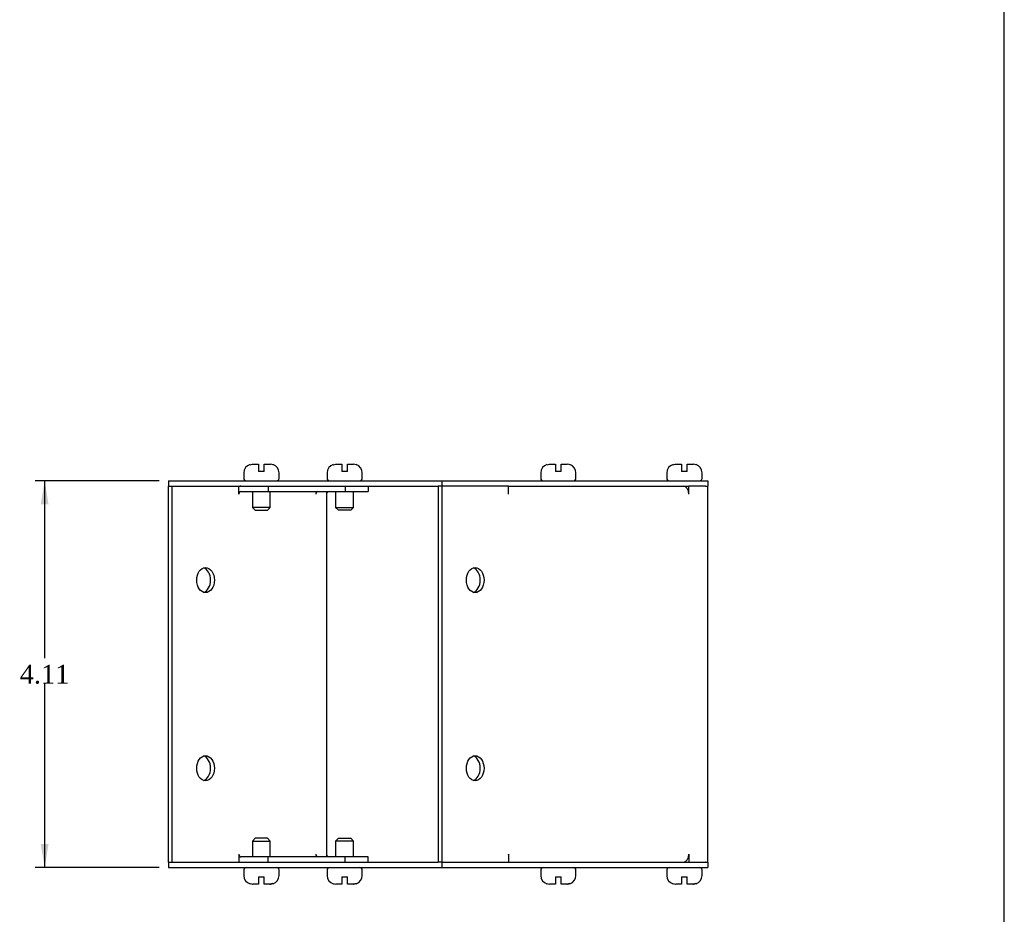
# Model space of a CAD drawing. Header units: inches. Extents: x 0.1 to 47.9, y -0.3 to 31.9.
# Tile 5 of 6: x 37.4 to 47.9, y 12.9 to 22.4. Entities that reach past the tile are written whole.
import ezdxf
from ezdxf.enums import TextEntityAlignment as Align

# ---------------------------------------------------------------- set-up
doc = ezdxf.new("R2010")
doc.units = ezdxf.units.IN
doc.header["$MEASUREMENT"] = 0
for name, color, linetype in [('COM55573-2', 7, 'Continuous'), ('COM55574-2', 7, 'Continuous'), ('COM55575-2', 7, 'Continuous'), ('Default', 7, 'Continuous'), ('SCS19491', 7, 'Continuous')]:
    doc.layers.add(name, color=color, linetype=linetype)
doc.styles.add('SEACAD_Times_New_Roman', font='times.ttf')
doc.dimstyles.new('HAMMOND_(STH_-_42x28)', dxfattribs={"dimtxt": 0.2, "dimasz": 0.25, "dimexe": 0.1, "dimexo": 0.1, "dimgap": 0.05, "dimtad": 0, "dimtih": 1, "dimtoh": 1, "dimzin": 0, "dimdsep": 46, "dimtxsty": 'SEACAD_Times_New_Roman', "dimblk1": '_SE_FILLED', "dimblk2": '_SE_FILLED', "dimsah": 1, "dimcen": 0.1, "dimadec": 0, "dimazin": 0, "dimtfac": 0.8, "dimtofl": 0, "dimtmove": 0, "dimatfit": 3, "dimfxl": 1, "dimtolj": 1, "dimtzin": 0, "dimarcsym": 0})

# ---------------------------------------------------------------- blocks, each defined once
blk = doc.blocks.new('SE5')
at = {"layer": 'COM55573-2', "color": 7, "linetype": 'Continuous'}
for p, q in [((39.013, 17.487), (41.922, 17.487)), ((39.013, 17.487), (39.013, 17.43)), ((39.053, 17.43), (41.882, 17.43)), ((41.922, 17.487), (44.75, 17.487)), ((41.922, 17.487), (41.922, 17.43)), ((42.629, 17.43), (44.548, 17.43)), ((44.728, 17.43), (44.75, 17.43)), ((44.75, 17.487), (44.75, 17.43)), ((39.013, 13.43), (39.013, 13.373)), ((39.053, 13.43), (41.882, 13.43)), ((41.922, 13.43), (41.922, 13.373)), ((42.629, 13.43), (44.548, 13.43)), ((44.728, 13.43), (44.75, 13.43)), ((44.75, 13.43), (44.75, 13.373)), ((39.013, 13.373), (41.922, 13.373)), ((41.922, 13.373), (44.75, 13.373))]:
    blk.add_line(p, q, dxfattribs=at)
at = {"layer": 'COM55574-2', "color": 7, "linetype": 'Continuous'}
for p, q in [((39.013, 13.43), (39.013, 17.43)), ((39.013, 17.43), (39.053, 17.43)), ((39.053, 13.43), (39.053, 17.43)), ((39.053, 17.43), (39.053, 17.43)), ((39.76, 17.344), (39.76, 17.43)), ((40.074, 17.43), (40.074, 17.373)), ((40.893, 17.43), (40.893, 17.373)), ((41.136, 17.43), (41.136, 17.373)), ((39.76, 17.344), (39.76, 17.344)), ((39.781, 17.373), (40.074, 17.373)), ((40.074, 17.373), (40.893, 17.373)), ((40.58, 17.344), (40.58, 17.346)), ((40.58, 17.344), (40.58, 17.344)), ((40.693, 17.373), (40.693, 13.487)), ((40.893, 17.373), (41.136, 17.373)), ((39.76, 13.516), (39.76, 13.516)), ((39.76, 13.516), (39.76, 13.43)), ((40.58, 13.516), (40.58, 13.514)), ((40.58, 13.516), (40.58, 13.516)), ((39.013, 13.43), (39.053, 13.43)), ((39.053, 13.43), (39.053, 13.43)), ((40.074, 13.487), (39.781, 13.487)), ((40.893, 13.487), (40.074, 13.487)), ((40.074, 13.43), (40.074, 13.487)), ((40.893, 13.43), (40.893, 13.487)), ((41.136, 13.487), (40.893, 13.487)), ((41.136, 13.43), (41.136, 13.487))]:
    blk.add_line(p, q, dxfattribs=at)
for centre, start, end in [((40.722, 17.344), 90, 180), ((40.722, 13.516), 180, 270)]:
    blk.add_arc(centre, 0.029, start, end, dxfattribs=at)
for centre, major_axis, start_param, end_param in [((39.781, 17.344), (0, 0.086), 0, 0.344924), ((39.781, 17.344), (0, 0.029), 0, 1.570796), ((40.6, 17.344), (0, -0.029), 3.141593, 4.712389), ((39.366, 16.43), (0, 0.133), 3.357553, 6.067225), ((39.366, 14.43), (0, 0.133), 3.357553, 6.067225), ((39.781, 13.516), (0, 0.029), 1.570796, 3.141593), ((40.6, 13.516), (0, -0.029), 4.712389, 6.283185), ((39.781, 13.516), (0, 0.086), 2.796669, 3.141593)]:
    blk.add_ellipse(centre, major_axis=major_axis, ratio=0.707107, start_param=start_param, end_param=end_param, dxfattribs=at)
for centre in [(39.407, 16.43), (39.407, 14.43)]:
    blk.add_ellipse(centre, major_axis=(0, -0.133), ratio=0.707107, dxfattribs=at)
at = {"layer": 'COM55575-2', "color": 7, "linetype": 'Continuous'}
for p, q in [((41.882, 17.43), (41.882, 13.43)), ((41.922, 17.43), (41.882, 17.43)), ((41.922, 17.43), (41.922, 13.43)), ((42.629, 17.43), (41.922, 17.43)), ((42.629, 17.344), (42.629, 17.43)), ((44.508, 17.425), (44.508, 17.43)), ((44.548, 17.43), (44.549, 17.43)), ((44.725, 17.43), (44.549, 17.43)), ((44.549, 17.344), (44.549, 17.43)), ((44.725, 17.43), (44.728, 17.43)), ((44.75, 13.43), (44.75, 17.43)), ((42.629, 17.344), (42.629, 17.344)), ((44.548, 17.344), (44.549, 17.344)), ((42.629, 13.516), (42.629, 13.43)), ((42.629, 13.516), (42.629, 13.516)), ((44.549, 13.516), (44.548, 13.516)), ((44.549, 13.516), (44.549, 13.43)), ((41.922, 13.43), (41.882, 13.43)), ((41.922, 13.43), (42.629, 13.43)), ((44.508, 13.435), (44.508, 13.43)), ((44.548, 13.43), (44.549, 13.43)), ((44.549, 13.43), (44.725, 13.43)), ((44.728, 13.43), (44.725, 13.43))]:
    blk.add_line(p, q, dxfattribs=at)
for centre, major_axis, start_param, end_param in [((44.488, 17.344), (0, 0.086), 4.712389, 6.283185), ((42.568, 17.344), (0, -0.086), 1.570796, 1.613592), ((42.235, 16.43), (0, -0.133), 0.21596, 2.925632), ((42.235, 14.43), (0, -0.133), 0.21596, 2.925632), ((42.568, 13.516), (0, -0.086), 1.528001, 1.570796), ((44.488, 13.516), (0, 0.086), 3.141593, 4.712389)]:
    blk.add_ellipse(centre, major_axis=major_axis, ratio=0.707107, start_param=start_param, end_param=end_param, dxfattribs=at)
for centre in [(42.275, 16.43), (42.275, 14.43)]:
    blk.add_ellipse(centre, major_axis=(0, -0.133), ratio=0.707107, dxfattribs=at)
at = {"layer": 'SCS19491', "color": 7, "linetype": 'Continuous'}
for p, q in [((39.881, 17.658), (39.882, 17.658)), ((39.882, 17.658), (39.908, 17.662)), ((39.908, 17.662), (39.971, 17.662)), ((39.971, 17.662), (39.971, 17.587)), ((40.031, 17.662), (40.097, 17.662)), ((40.031, 17.587), (40.031, 17.662)), ((40.126, 17.657), (40.123, 17.657)), ((40.766, 17.658), (40.767, 17.658)), ((40.767, 17.658), (40.793, 17.662)), ((40.793, 17.662), (40.856, 17.662)), ((40.856, 17.662), (40.856, 17.587)), ((40.916, 17.662), (40.982, 17.662)), ((40.916, 17.587), (40.916, 17.662)), ((41.011, 17.657), (41.008, 17.657)), ((43.039, 17.658), (43.04, 17.658)), ((43.04, 17.658), (43.066, 17.662)), ((43.066, 17.662), (43.129, 17.662)), ((43.129, 17.662), (43.129, 17.587)), ((43.189, 17.662), (43.255, 17.662)), ((43.189, 17.587), (43.189, 17.662)), ((43.284, 17.657), (43.281, 17.657)), ((44.38, 17.658), (44.381, 17.658)), ((44.381, 17.658), (44.407, 17.662)), ((44.407, 17.662), (44.47, 17.662)), ((44.47, 17.662), (44.47, 17.587)), ((44.53, 17.662), (44.596, 17.662)), ((44.53, 17.587), (44.53, 17.662)), ((44.625, 17.657), (44.622, 17.657)), ((39.814, 17.572), (39.814, 17.512)), ((40.031, 17.587), (39.971, 17.587)), ((40.189, 17.512), (40.189, 17.572)), ((40.699, 17.572), (40.699, 17.512)), ((40.916, 17.587), (40.856, 17.587)), ((41.074, 17.512), (41.074, 17.572)), ((42.972, 17.572), (42.972, 17.512)), ((43.189, 17.587), (43.129, 17.587)), ((43.347, 17.512), (43.347, 17.572)), ((44.313, 17.572), (44.313, 17.512)), ((44.53, 17.587), (44.47, 17.587)), ((44.688, 17.512), (44.688, 17.572)), ((39.906, 17.373), (39.906, 17.204)), ((40.096, 17.204), (40.096, 17.373)), ((40.791, 17.373), (40.791, 17.204)), ((40.981, 17.204), (40.981, 17.373)), ((40.096, 17.204), (39.906, 17.204)), ((39.906, 17.204), (39.936, 17.174)), ((40.066, 17.174), (40.096, 17.204)), ((40.791, 17.204), (40.981, 17.204)), ((40.791, 17.204), (40.821, 17.174)), ((40.951, 17.174), (40.981, 17.204)), ((39.936, 17.174), (40.066, 17.174)), ((40.951, 17.174), (40.821, 17.174)), ((39.936, 13.685), (39.906, 13.655)), ((39.906, 13.655), (40.096, 13.655)), ((39.906, 13.655), (39.906, 13.487)), ((40.066, 13.685), (39.936, 13.685)), ((40.096, 13.655), (40.066, 13.685)), ((40.096, 13.487), (40.096, 13.655)), ((40.821, 13.685), (40.791, 13.655)), ((40.981, 13.655), (40.791, 13.655)), ((40.791, 13.655), (40.791, 13.487)), ((40.821, 13.685), (40.951, 13.685)), ((40.981, 13.655), (40.951, 13.685)), ((40.981, 13.487), (40.981, 13.655)), ((39.814, 13.348), (39.814, 13.288)), ((40.189, 13.288), (40.189, 13.348)), ((40.699, 13.348), (40.699, 13.288)), ((41.074, 13.288), (41.074, 13.348)), ((42.972, 13.348), (42.972, 13.288)), ((43.347, 13.288), (43.347, 13.348)), ((44.313, 13.348), (44.313, 13.288)), ((44.688, 13.288), (44.688, 13.348)), ((39.88, 13.202), (39.882, 13.202)), ((39.908, 13.198), (39.909, 13.198)), ((39.971, 13.198), (39.909, 13.198)), ((39.971, 13.273), (40.031, 13.273)), ((39.971, 13.273), (39.971, 13.198)), ((40.031, 13.198), (40.031, 13.273)), ((40.091, 13.198), (40.031, 13.198)), ((40.123, 13.203), (40.091, 13.198)), ((40.091, 13.198), (40.097, 13.198)), ((40.125, 13.203), (40.123, 13.203)), ((40.765, 13.202), (40.767, 13.202)), ((40.793, 13.198), (40.794, 13.198)), ((40.856, 13.198), (40.794, 13.198)), ((40.856, 13.273), (40.916, 13.273)), ((40.856, 13.273), (40.856, 13.198)), ((40.916, 13.198), (40.916, 13.273)), ((40.976, 13.198), (40.916, 13.198)), ((41.008, 13.203), (40.976, 13.198)), ((40.976, 13.198), (40.982, 13.198)), ((41.01, 13.203), (41.008, 13.203)), ((43.038, 13.202), (43.04, 13.202)), ((43.066, 13.198), (43.067, 13.198)), ((43.129, 13.198), (43.067, 13.198)), ((43.129, 13.273), (43.189, 13.273)), ((43.129, 13.273), (43.129, 13.198)), ((43.189, 13.198), (43.189, 13.273)), ((43.249, 13.198), (43.189, 13.198)), ((43.281, 13.203), (43.249, 13.198)), ((43.249, 13.198), (43.255, 13.198)), ((43.283, 13.203), (43.281, 13.203)), ((44.379, 13.202), (44.381, 13.202)), ((44.407, 13.198), (44.408, 13.198)), ((44.47, 13.198), (44.408, 13.198)), ((44.47, 13.273), (44.53, 13.273)), ((44.47, 13.273), (44.47, 13.198)), ((44.53, 13.198), (44.53, 13.273)), ((44.59, 13.198), (44.53, 13.198)), ((44.622, 13.203), (44.59, 13.198)), ((44.59, 13.198), (44.596, 13.198)), ((44.624, 13.203), (44.622, 13.203))]:
    blk.add_line(p, q, dxfattribs=at)
for centre, radius, start, end in [((39.904, 17.572), 0.09, 104.9909, 180), ((40.097, 17.568), 0.0938, 72.0854, 90.0791), ((40.099, 17.572), 0.09, 0, 73.2164), ((40.789, 17.572), 0.09, 104.9909, 180), ((40.982, 17.568), 0.0938, 72.0854, 90.0791), ((40.984, 17.572), 0.09, 0, 73.2164), ((43.062, 17.572), 0.09, 104.9909, 180), ((43.255, 17.568), 0.0938, 72.0854, 90.0791), ((43.257, 17.572), 0.09, 0, 73.2164), ((44.403, 17.572), 0.09, 104.9909, 180), ((44.596, 17.568), 0.0938, 72.0854, 90.0791), ((44.598, 17.572), 0.09, 0, 73.2164), ((39.839, 17.512), 0.025, 180, 270), ((40.164, 17.512), 0.025, 270, 0), ((40.724, 17.512), 0.025, 180, 270), ((41.049, 17.512), 0.025, 270, 0), ((42.997, 17.512), 0.025, 180, 270), ((43.322, 17.512), 0.025, 270, 0), ((44.338, 17.512), 0.025, 180, 270), ((44.663, 17.512), 0.025, 270, 0), ((39.839, 13.348), 0.025, 90, 180), ((40.164, 13.348), 0.025, 0, 90), ((40.724, 13.348), 0.025, 90, 180), ((41.049, 13.348), 0.025, 0, 90), ((42.997, 13.348), 0.025, 90, 180), ((43.322, 13.348), 0.025, 0, 90), ((44.338, 13.348), 0.025, 90, 180), ((44.663, 13.348), 0.025, 0, 90), ((39.904, 13.288), 0.09, 180, 255.0301), ((39.909, 13.296), 0.0981, 252.7336, 270.1206), ((40.097, 13.292), 0.0938, 269.9209, 287.9146), ((40.099, 13.288), 0.09, 286.8114, 0), ((40.789, 13.288), 0.09, 180, 255.0301), ((40.794, 13.296), 0.0981, 252.7336, 270.1206), ((40.982, 13.292), 0.0938, 269.9209, 287.9146), ((40.984, 13.288), 0.09, 286.8114, 0), ((43.062, 13.288), 0.09, 180, 255.0301), ((43.067, 13.296), 0.0981, 252.7336, 270.1206), ((43.255, 13.292), 0.0938, 269.9209, 287.9146), ((43.257, 13.288), 0.09, 286.8114, 0), ((44.403, 13.288), 0.09, 180, 255.0301), ((44.408, 13.296), 0.0981, 252.7336, 270.1206), ((44.596, 13.292), 0.0938, 269.9209, 287.9146), ((44.598, 13.288), 0.09, 286.8114, 0)]:
    blk.add_arc(centre, radius, start, end, dxfattribs=at)
blk = doc.blocks.new('DMBLK8087')
at = {"layer": 'Default', "linetype": 'Continuous', "transparency": 16777216}
for points in [[(37.654, 17.237), (37.737, 17.237), (37.696, 17.487)], [(37.654, 13.623), (37.696, 13.373), (37.737, 13.623)]]:
    blk.add_hatch(color=7, dxfattribs=at).paths.add_polyline_path(points)
at = {"layer": 'Default', "color": 7, "linetype": 'Continuous', "transparency": 16777216}
for p, q in [((38.913, 17.487), (37.596, 17.487)), ((37.696, 15.6), (37.696, 17.487)), ((37.696, 13.373), (37.696, 15.33)), ((38.913, 13.373), (37.596, 13.373))]:
    blk.add_line(p, q, dxfattribs=at)
at = {"layer": 'Default', "color": 7, "linetype": 'Continuous', "transparency": 16777216, "style": 'SEACAD_Times_New_Roman'}
blk.add_text('4.11', height=0.2, dxfattribs=at).set_placement((37.43, 15.53), align=Align.TOP_LEFT)
blk = doc.blocks.new('_SE_FILLED')
at = {"color": 0}
blk.add_line((0, 0), (-1, 0), dxfattribs=at)
blk.add_solid([(0, 0), (-1, -0.1665), (-1, 0.1665), (0, 0)], dxfattribs=at)
blk = doc.blocks.new('BORDER')
at = {"layer": 'Default', "color": 7, "linetype": 'Continuous'}
blk.add_line((0, 0), (0, 27.86), dxfattribs=at)

msp = doc.modelspace()

# ---------------------------------------------------------------- block references
at = {"layer": 'Default', "color": 7, "xscale": 1.142, "yscale": 1.142, "zscale": 1.142}
msp.add_blockref('BORDER', (47.903, 0.088), dxfattribs=at)
at = {"layer": 'Default'}
msp.add_blockref('SE5', (0, 0), dxfattribs=at)

# ---------------------------------------------------------------- dimensions: what is measured, and where the dimension line sits
at = {"layer": 'Default', "color": 7, "linetype": 'Continuous'}
dim = msp.add_linear_dim(base=(37.696, 13.373), p1=(39.013, 13.373), p2=(39.013, 17.487), angle=90, text='\\A1;<>', dimstyle='HAMMOND_(STH_-_42x28)', dxfattribs=at)
dim.commit()
dim.dimension.update_dxf_attribs({"geometry": 'DMBLK8087', "text_midpoint": (37.696, 15.43), "dimtype": 161})

doc.saveas('drawing.dxf')
